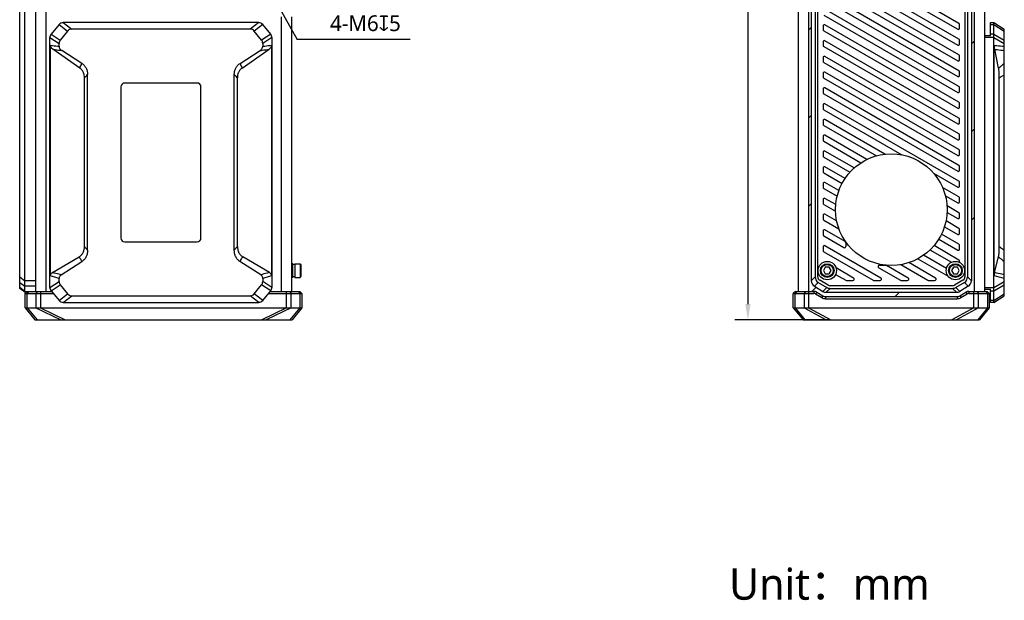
# Model space of a CAD drawing. Header units: millimetres. Extents: x 96 to 523, y 96 to 358.
# Tile 6 of 13: x 335 to 522, y 96 to 206. Entities that reach past the tile are written whole.
import ezdxf

# ---------------------------------------------------------------- set-up
doc = ezdxf.new("R2010")
doc.units = ezdxf.units.MM
doc.header["$LTSCALE"] = 32.67
doc.header["$PDMODE"] = 3
doc.header["$PDSIZE"] = 8
doc.layers.get('0').update_dxf_attribs({"linetype": 'CONTINUOUS'})
doc.layers.get('Defpoints').update_dxf_attribs({"linetype": 'CONTINUOUS'})
for name, color, linetype in [('00_COMPONENTS', 7, 'CONTINUOUS'), ('50_ALL_DETAILS', 7, 'CONTINUOUS'), ('51__DRAFT_DIMS', 7, 'CONTINUOUS')]:
    doc.layers.add(name, color=color, linetype=linetype)
doc.styles.get("Standard").update_dxf_attribs({"font": 'Roboto-Regular.ttf'})
doc.dimstyles.new('DIMSTYLE_3', dxfattribs={"dimtxt": 3, "dimasz": 3, "dimexe": 2.5, "dimexo": 0.5, "dimgap": 0.75, "dimtad": 1, "dimdec": 1, "dimlfac": 2, "dimdsep": 46, "dimtxsty": 'STANDARD', "dimblk": '_FILLED', "dimblk1": '_FILLED', "dimblk2": '_FILLED', "dimcen": 0.09, "dimclrt": 3, "dimazin": 2, "dimtp": 0.5, "dimtm": 0.5, "dimtfac": 1, "dimtdec": 1, "dimtofl": 0, "dimtmove": 0, "dimatfit": 3, "dimldrblk": '_FILLED', "dimfxl": 1, "dimtolj": 1, "dimarcsym": 0})
doc.dimstyles.new('DIMSTYLE_5', dxfattribs={"dimtxt": 3, "dimasz": 3, "dimexe": 2.5, "dimexo": 0.5, "dimtad": 1, "dimlfac": 2, "dimdsep": 46, "dimtxsty": 'STANDARD', "dimblk": '_FILLED', "dimblk1": '_FILLED', "dimblk2": '_FILLED', "dimcen": 0.09, "dimclrt": 3, "dimazin": 2, "dimtp": 0.1, "dimtm": 0.1, "dimtfac": 1, "dimtofl": 0, "dimtmove": 0, "dimatfit": 1, "dimldrblk": '_FILLED', "dimfxl": 1, "dimtolj": 1, "dimarcsym": 0})

# ---------------------------------------------------------------- blocks, each defined once
blk = doc.blocks.new('_FILLED')
at = {"color": 0, "linetype": 'ByBlock'}
blk.add_solid([(0, 0), (-1, 0.167), (-1, -0.167)], dxfattribs=at)
blk = doc.blocks.new('*D3')
at = {"layer": '51__DRAFT_DIMS', "color": 0, "lineweight": -2}
for p, q in [((483.91, 341.9), (471.1, 341.9)), ((473.6, 338.9), (473.6, 152.07)), ((488.9, 149.07), (471.1, 149.07))]:
    blk.add_line(p, q, dxfattribs=at)
at = {"layer": 'Defpoints', "color": 0}
for p in [(484.41, 341.9), (473.6, 149.07), (489.4, 149.07)]:
    blk.add_point(p, dxfattribs=at)
at = {"layer": '51__DRAFT_DIMS', "color": 0, "linetype": 'ByBlock', "lineweight": -2, "xscale": 3, "yscale": 3, "zscale": 3}
for p, rotation in [((473.6, 341.9), 89.99999999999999), ((473.6, 149.07), 270)]:
    blk.add_blockref('_FILLED', p, dxfattribs=dict(at, rotation=rotation))
at = {"layer": '51__DRAFT_DIMS', "color": 3, "insert": (468.85, 245.45), "char_height": 3, "attachment_point": 2, "rotation": 90, "line_spacing_factor": 0.9}
blk.add_mtext('\\A1;385.7', dxfattribs=at)
blk = doc.blocks.new('*D11')
at = {"layer": '51__DRAFT_DIMS', "color": 0, "lineweight": -2}
for p in [(383.99, 209.17), (409.34, 202.39)]:
    blk.add_line(p, (387.8, 202.39), dxfattribs=at)
at = {"layer": 'Defpoints', "color": 0}
for p in [(382.53, 211.79), (383.99, 209.17)]:
    blk.add_point(p, dxfattribs=at)
at = {"layer": '51__DRAFT_DIMS', "color": 0, "linetype": 'ByBlock', "lineweight": -2, "xscale": 3, "yscale": 3, "zscale": 3, "rotation": 119.3037506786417}
blk.add_blockref('_FILLED', (382.53, 211.79), dxfattribs=at)
at = {"layer": '51__DRAFT_DIMS', "color": 3, "insert": (394.06, 207.01), "char_height": 3, "attachment_point": 1, "line_spacing_factor": 0.9}
blk.add_mtext('\\A1;{4-M6{\\fgdt;x}5}', dxfattribs=at)

msp = doc.modelspace()

# ---------------------------------------------------------------- linework, layer by layer
at = {"layer": '00_COMPONENTS'}
for p, q in [((335.0105, 155.0572), (335.0105, 335.9072)), ((336.0105, 154.3072), (336.0105, 336.6572)), ((338.0105, 336.4972), (338.0105, 154.4672)), ((340.0105, 336.4972), (340.0105, 154.4672)), ((483.1385, 336.4972), (483.1385, 154.4672)), ((485.1385, 336.4972), (485.1385, 154.4672)), ((516.6385, 336.4972), (516.6385, 154.4672)), ((518.6385, 336.4972), (518.6385, 154.4672)), ((485.6385, 334.4494), (485.6385, 156.5149)), ((486.3885, 333.7041), (486.3885, 157.2603)), ((515.3885, 333.7041), (515.3885, 157.2603)), ((516.1385, 334.4494), (516.1385, 156.5149)), ((514.8885, 232.5705), (514.8885, 157.2603)), ((486.8885, 157.2603), (486.8885, 223.9216)), ((513.7635, 205.4808), (488.2635, 220.2033)), ((488.0135, 219.0774), (513.5135, 204.355)), ((513.7635, 202.4786), (489.8689, 216.2742)), ((490.4139, 214.6894), (513.5135, 201.3528)), ((488.0135, 213.073), (513.5135, 198.3506)), ((513.7635, 199.4764), (489.5475, 213.4575)), ((488.0135, 210.0708), (513.5135, 195.3483)), ((513.7635, 196.4742), (488.2635, 211.1966)), ((513.7635, 193.4719), (488.2635, 208.1944)), ((384.7605, 206.7322), (384.7605, 154.4672)), ((386.7605, 206.7322), (386.7605, 154.4672)), ((488.0135, 207.0685), (513.5135, 192.3461)), ((342.5129, 205.2663), (340.9897, 203.4087)), ((342.5129, 205.2663), (344.139, 204.0163)), ((380.4898, 205.6322), (343.2862, 205.6322)), ((343.2862, 205.6322), (344.9123, 204.3822)), ((378.8637, 204.3822), (344.9123, 204.3822)), ((380.4898, 205.6322), (378.8637, 204.3822)), ((381.263, 205.2663), (379.6369, 204.0163)), ((382.7862, 203.4087), (381.263, 205.2663)), ((485.1385, 204.2253), (485.6385, 204.7253)), ((487.8885, 204.9756), (487.8885, 204.2828)), ((513.7635, 190.4697), (488.2635, 205.1922)), ((513.8885, 204.5715), (513.8885, 205.2643)), ((519.7885, 205.6322), (520.3885, 205.6322)), ((519.7885, 203.1322), (519.7885, 205.6322)), ((519.7885, 205.2663), (520.3885, 205.2663)), ((520.3885, 205.6322), (522.3885, 204.3822)), ((520.3885, 152.3822), (520.3885, 205.6322)), ((520.3885, 205.2663), (522.3885, 204.0163)), ((522.3885, 153.6322), (522.3885, 204.3822)), ((340.763, 202.7746), (342.513, 201.6757)), ((340.763, 155.2398), (340.763, 202.7746)), ((340.9897, 203.4087), (342.7397, 202.3098)), ((344.139, 204.0163), (342.7397, 202.3098)), ((381.0362, 202.3098), (379.6369, 204.0163)), ((382.7862, 203.4087), (381.0362, 202.3098)), ((383.013, 202.7746), (381.263, 201.6757)), ((383.013, 202.7746), (383.013, 155.2398)), ((488.0135, 204.0663), (513.5135, 189.3439)), ((519.7885, 203.1322), (518.6385, 203.1322)), ((520.3885, 202.7746), (518.6385, 202.7746)), ((520.3885, 203.4087), (519.7885, 203.4087)), ((520.3885, 203.4087), (522.3885, 202.3098)), ((520.3885, 202.7746), (522.3885, 201.6757)), ((340.8505, 157.4224), (340.8505, 201.326)), ((346.4425, 196.9842), (341.3158, 200.5739)), ((342.513, 201.1213), (342.513, 201.6757)), ((377.3335, 196.9842), (382.4601, 200.5739)), ((381.263, 201.6757), (381.263, 201.1213)), ((382.9255, 201.326), (382.9255, 157.4224)), ((487.8885, 201.9734), (487.8885, 201.2806)), ((488.0135, 201.0641), (513.5135, 186.3417)), ((513.7635, 187.4675), (488.2635, 202.1899)), ((513.8885, 201.5693), (513.8885, 202.2621)), ((516.1385, 201.6236), (516.6385, 202.1236)), ((520.4885, 157.4224), (520.4885, 201.326)), ((521.3074, 196.9842), (520.5567, 200.5739)), ((346.826, 197.8739), (343.0232, 200.3059)), ((376.95, 197.8739), (380.7527, 200.3059)), ((487.8885, 198.9712), (487.8885, 198.2784)), ((513.7635, 184.4653), (488.2635, 199.1877)), ((513.8885, 198.5671), (513.8885, 199.2599)), ((488.0135, 198.0619), (513.5135, 183.3394)), ((347.338, 163.031), (347.338, 195.1084)), ((347.9271, 162.333), (347.9271, 195.7289)), ((375.8488, 162.333), (375.8488, 195.7289)), ((376.438, 163.031), (376.438, 195.1084)), ((487.8885, 195.969), (487.8885, 195.2762)), ((488.0135, 195.0597), (513.5135, 180.3372)), ((513.7635, 181.4631), (488.2635, 196.1855)), ((513.8885, 195.5648), (513.8885, 196.2577)), ((521.4385, 163.031), (521.4385, 195.1084)), ((354.263, 193.3822), (354.263, 164.6322)), ((368.763, 194.1322), (355.013, 194.1322)), ((369.513, 164.6322), (369.513, 193.3822)), ((513.7635, 178.4608), (488.2635, 193.1833)), ((513.8885, 192.5626), (513.8885, 193.2554)), ((487.8885, 192.9668), (487.8885, 192.2739)), ((488.0135, 192.0574), (513.5135, 177.335)), ((487.8885, 189.9645), (487.8885, 189.2717)), ((513.7635, 175.4586), (488.2635, 190.181)), ((513.8885, 189.5604), (513.8885, 190.2532)), ((485.1385, 187.4245), (485.6385, 187.9245)), ((488.0135, 189.0552), (502.8882, 180.4673)), ((487.8885, 186.9623), (487.8885, 186.2695)), ((488.0135, 186.053), (498.0353, 180.2669)), ((499.679, 180.5881), (488.2635, 187.1788)), ((513.8885, 186.5582), (513.8885, 187.251)), ((487.8885, 183.9601), (487.8885, 183.2673)), ((496.226, 179.5795), (488.2635, 184.1766)), ((513.8885, 183.5559), (513.8885, 184.2488)), ((516.1385, 184.8227), (516.6385, 185.3227)), ((488.0135, 183.0508), (495.1143, 178.9512)), ((487.8885, 180.9579), (487.8885, 180.2651)), ((488.0135, 180.0485), (493.0117, 177.1628)), ((493.8211, 177.9657), (488.2635, 181.1744)), ((513.8885, 180.5537), (513.8885, 181.2465)), ((492.0776, 175.9701), (488.2635, 178.1722)), ((513.8885, 177.5515), (513.8885, 178.2443)), ((487.8885, 177.9557), (487.8885, 177.2628)), ((488.0135, 177.0463), (491.5109, 175.0271)), ((508.9258, 176.9815), (513.5135, 174.3328)), ((487.8885, 174.9534), (487.8885, 174.2606)), ((490.898, 173.6489), (488.2635, 175.1699)), ((513.7635, 172.4564), (510.635, 174.2626)), ((513.8885, 174.5493), (513.8885, 175.2421)), ((488.0135, 174.0441), (490.5705, 172.5678)), ((511.1787, 172.6786), (513.5135, 171.3306)), ((485.1385, 170.6236), (485.6385, 171.1236)), ((487.8885, 171.9512), (487.8885, 171.2584)), ((488.0135, 171.0419), (490.2675, 169.7405)), ((490.3066, 170.9881), (488.2635, 172.1677)), ((513.7635, 169.4542), (511.488, 170.7679)), ((513.8885, 171.5471), (513.8885, 172.2399)), ((487.8885, 168.949), (487.8885, 168.2562)), ((490.4829, 167.8841), (488.2635, 169.1655)), ((511.4997, 169.491), (513.5135, 168.3283)), ((513.8885, 168.5448), (513.8885, 169.2377)), ((488.0135, 168.0397), (490.9171, 166.3633)), ((511.0023, 166.776), (513.5135, 165.3261)), ((513.7635, 166.4519), (511.2929, 167.8783)), ((516.1385, 168.0219), (516.6385, 168.5219)), ((487.8885, 165.9468), (487.8885, 165.2539)), ((488.0135, 165.0374), (491.8562, 162.8189)), ((492.1062, 163.9447), (488.2635, 166.1633)), ((513.7635, 163.4497), (510.4364, 165.3707)), ((513.8885, 165.5426), (513.8885, 166.2354)), ((355.013, 163.8822), (368.763, 163.8822)), ((498.8938, 157.0237), (488.2635, 163.1611)), ((492.2312, 163.7282), (492.2312, 163.0354)), ((513.7635, 160.4475), (509.016, 163.1885)), ((509.9031, 164.4084), (513.5135, 162.3239)), ((513.8885, 162.5404), (513.8885, 163.2332)), ((487.8885, 162.9445), (487.8885, 162.2517)), ((488.0135, 162.0352), (497.4438, 156.5907)), ((511.3821, 158.8202), (507.0074, 161.346)), ((508.2435, 162.3643), (512.326, 160.0073)), ((341.2478, 158.0512), (346.3251, 161.0575)), ((342.9047, 157.6327), (346.8469, 160.1538)), ((380.8713, 157.6327), (376.9291, 160.1538)), ((382.5282, 158.0512), (377.4508, 161.0575)), ((387.0105, 159.7322), (386.7605, 159.7322)), ((387.0105, 157.1322), (387.0105, 159.7322)), ((387.3855, 159.5822), (387.0105, 159.5822)), ((387.3855, 159.7322), (388.3605, 159.7322)), ((387.3855, 159.7322), (387.3855, 157.1322)), ((388.3605, 159.7322), (388.3605, 157.1322)), ((388.5105, 159.5822), (388.5105, 157.2822)), ((498.6158, 159.4549), (499.8158, 159.4549)), ((504.0938, 157.0237), (499.9408, 159.4214)), ((502.6969, 159.5622), (507.8438, 156.5907)), ((509.2938, 157.0237), (504.2311, 159.9466)), ((505.9465, 160.6883), (511.7008, 157.366)), ((513.8885, 159.9886), (513.8885, 160.231)), ((520.5467, 158.0512), (521.2902, 161.0575)), ((488.3277, 159.0572), (487.9668, 158.4322)), ((487.9668, 158.4322), (488.3277, 157.8072)), ((489.0494, 159.0572), (488.3277, 159.0572)), ((488.3277, 157.8072), (489.0494, 157.8072)), ((489.4102, 158.4322), (489.0494, 159.0572)), ((489.0494, 157.8072), (489.4102, 158.4322)), ((490.2872, 157.7203), (492.2438, 156.5907)), ((493.6938, 157.0237), (490.3608, 158.948)), ((498.4908, 158.9884), (502.6438, 156.5907)), ((512.7277, 159.0572), (512.3668, 158.4322)), ((512.3668, 158.4322), (512.7277, 157.8072)), ((513.4494, 159.0572), (512.7277, 159.0572)), ((512.7277, 157.8072), (513.4494, 157.8072)), ((513.8102, 158.4322), (513.4494, 159.0572)), ((513.4494, 157.8072), (513.8102, 158.4322)), ((335.0105, 157.2603), (336.0105, 156.5149)), ((335.0105, 156.1884), (336.0105, 155.443)), ((338.0105, 156.5149), (336.0105, 156.5149)), ((340.763, 155.2398), (342.513, 156.3386)), ((340.9897, 154.6057), (342.7397, 155.7046)), ((342.513, 156.3386), (342.513, 156.9593)), ((342.7397, 155.7046), (344.139, 153.9981)), ((379.6369, 153.9981), (381.0362, 155.7046)), ((382.7862, 154.6057), (381.0362, 155.7046)), ((381.263, 156.9593), (381.263, 156.3386)), ((383.013, 155.2398), (381.263, 156.3386)), ((387.0105, 157.1322), (386.7605, 157.1322)), ((387.3855, 157.2822), (387.328, 157.2822)), ((387.3855, 157.1322), (388.3605, 157.1322)), ((486.3885, 157.2603), (485.6385, 156.5149)), ((486.9954, 156.1884), (486.2454, 155.443)), ((486.9954, 156.1884), (488.5839, 155.2353)), ((488.8411, 155.6641), (487.2527, 156.6171)), ((512.5501, 155.5572), (489.227, 155.5572)), ((492.3688, 156.5572), (493.5688, 156.5572)), ((497.5688, 156.5572), (498.7688, 156.5572)), ((502.7688, 156.5572), (503.9688, 156.5572)), ((507.9688, 156.5572), (509.1688, 156.5572)), ((514.5244, 156.6171), (512.9359, 155.6641)), ((514.7817, 156.1884), (513.1932, 155.2353)), ((514.7817, 156.1884), (515.5317, 155.443)), ((515.3885, 157.2603), (516.1385, 156.5149)), ((520.3885, 155.2398), (522.3885, 156.3386)), ((520.3885, 154.6057), (522.3885, 155.7046)), ((336.0105, 154.4853), (335.0105, 155.2353)), ((336.0105, 154.3072), (335.0105, 155.0572)), ((338.0105, 155.443), (336.0105, 155.443)), ((336.0105, 154.4853), (338.0105, 154.4853)), ((336.0105, 154.3072), (336.3005, 154.3072)), ((336.4605, 154.4672), (336.0605, 154.0672)), ((336.0605, 154.0672), (341.4313, 154.0672)), ((336.0605, 151.3172), (336.0605, 154.0672)), ((336.7094, 154.4672), (336.4266, 154.0672)), ((336.4266, 151.3172), (336.4266, 154.0672)), ((336.4605, 154.4672), (341.1033, 154.4672)), ((338.3772, 154.4672), (338.0944, 154.0672)), ((338.0944, 154.0672), (338.0944, 151.3172)), ((338.9782, 154.4672), (338.9782, 151.3172)), ((340.9897, 154.6057), (342.5129, 152.7481)), ((342.5129, 152.7481), (344.139, 153.9981)), ((381.263, 152.7481), (379.6369, 153.9981)), ((381.263, 152.7481), (382.7862, 154.6057)), ((382.3447, 154.0672), (388.7105, 154.0672)), ((382.6727, 154.4672), (388.3105, 154.4672)), ((385.7927, 151.3172), (385.7927, 154.4672)), ((386.3938, 154.4672), (386.6766, 154.0672)), ((386.6766, 151.3172), (386.6766, 154.0672)), ((388.0615, 154.4672), (388.3444, 154.0672)), ((388.3105, 154.4672), (388.7105, 154.0672)), ((388.3444, 154.0672), (388.3444, 151.3172)), ((388.7105, 154.0672), (388.7105, 151.3172)), ((482.6385, 154.4672), (482.2385, 154.0672)), ((482.2385, 154.0672), (486.1685, 154.0672)), ((482.2385, 151.3172), (482.2385, 154.0672)), ((482.8875, 154.4672), (482.6047, 154.0672)), ((482.6047, 151.3172), (482.6047, 154.0672)), ((482.6385, 154.4672), (486.1685, 154.4672)), ((484.5553, 154.4672), (484.2724, 154.0672)), ((484.2724, 154.0672), (484.2724, 151.3172)), ((485.1563, 154.4672), (485.1563, 151.3172)), ((485.783, 154.4672), (486.5663, 155.2505)), ((486.1685, 154.4672), (486.1685, 154.0672)), ((486.2454, 155.443), (487.8416, 154.4853)), ((486.683, 154.3247), (486.4772, 153.9817)), ((486.4772, 153.9817), (487.642, 153.2828)), ((486.683, 154.3247), (487.8478, 153.6258)), ((487.8416, 154.4853), (488.5839, 155.2353)), ((488.4848, 154.3072), (489.227, 155.0572)), ((488.4848, 154.3072), (513.2923, 154.3072)), ((489.227, 155.0572), (512.5501, 155.0572)), ((501.5999, 153.4832), (502.4238, 154.3072)), ((513.2923, 154.3072), (512.5501, 155.0572)), ((513.9354, 154.4853), (513.1932, 155.2353)), ((513.9288, 153.6258), (515.0936, 154.3247)), ((515.5317, 155.443), (513.9354, 154.4853)), ((514.1346, 153.2828), (515.2994, 153.9817)), ((515.0936, 154.3247), (515.2994, 153.9817)), ((515.6081, 154.4672), (519.1385, 154.4672)), ((515.6081, 154.4672), (515.6081, 154.0672)), ((515.6081, 154.0672), (519.5385, 154.0672)), ((516.6208, 151.3172), (516.6208, 154.4672)), ((517.2218, 154.4672), (517.5047, 154.0672)), ((517.5047, 151.3172), (517.5047, 154.0672)), ((518.6385, 155.2398), (520.3885, 155.2398)), ((518.6385, 154.8822), (519.7885, 154.8822)), ((518.8896, 154.4672), (519.1724, 154.0672)), ((519.1385, 154.4672), (519.5385, 154.0672)), ((519.1724, 154.0672), (519.1724, 151.3172)), ((519.5385, 154.0672), (519.5385, 151.3172)), ((519.7885, 152.3822), (519.7885, 154.8822)), ((519.7885, 154.6057), (520.3885, 154.6057)), ((520.3885, 152.7481), (522.3885, 153.9981)), ((343.2862, 152.3822), (344.9123, 153.6322)), ((343.2862, 152.3822), (380.4898, 152.3822)), ((344.9123, 153.6322), (378.8637, 153.6322)), ((380.4898, 152.3822), (378.8637, 153.6322)), ((487.8478, 153.6258), (487.642, 153.2828)), ((488.3623, 153.4832), (513.4143, 153.4832)), ((488.3623, 153.4832), (488.3623, 153.0832)), ((488.3623, 153.0832), (513.4143, 153.0832)), ((513.4143, 153.4832), (513.4143, 153.0832)), ((513.9288, 153.6258), (514.1346, 153.2828)), ((520.3885, 152.7481), (519.7885, 152.7481)), ((520.3885, 152.3822), (519.7885, 152.3822)), ((520.3885, 152.3822), (522.3885, 153.6322)), ((336.0605, 151.3172), (388.7105, 151.3172)), ((336.0605, 151.3172), (337.9105, 149.0672)), ((336.4266, 151.3172), (338.324, 149.0672)), ((338.0944, 151.3172), (342.8289, 149.0672)), ((338.9782, 151.3172), (343.6653, 149.0672)), ((385.7927, 151.3172), (381.1056, 149.0672)), ((386.6766, 151.3172), (381.9421, 149.0672)), ((388.3444, 151.3172), (386.4469, 149.0672)), ((388.7105, 151.3172), (386.8605, 149.0672)), ((482.2385, 151.3172), (519.5385, 151.3172)), ((482.2385, 151.3172), (484.0885, 149.0672)), ((482.6047, 151.3172), (484.4096, 149.0672)), ((484.2724, 151.3172), (488.4661, 149.0672)), ((485.1563, 151.3172), (489.395, 149.0672)), ((516.6208, 151.3172), (512.382, 149.0672)), ((517.5047, 151.3172), (513.3109, 149.0672)), ((519.1724, 151.3172), (517.3674, 149.0672)), ((519.5385, 151.3172), (517.6885, 149.0672)), ((337.9105, 149.0672), (386.8605, 149.0672)), ((484.0885, 149.0672), (517.6885, 149.0672))]:
    msp.add_line(p, q, dxfattribs=at)
for centre, radius in [((500.8885, 170.0322), 10.625), ((488.6885, 158.4322), 1.75), ((488.6885, 158.4322), 1.3), ((488.6885, 158.4322), 1.15), ((513.0885, 158.4322), 1.75), ((513.0885, 158.4322), 1.3), ((513.0885, 158.4322), 1.15)]:
    msp.add_circle(centre, radius, dxfattribs=at)
for centre, radius, start, end in [((343.2862, 204.6322), 1, 90, 140.648247), ((344.9123, 203.3822), 1, 90, 140.648247), ((378.8637, 203.3822), 1, 39.351753, 90), ((380.4898, 204.6322), 1, 39.351753, 90), ((488.1385, 204.9756), 0.25, 60, 180), ((488.1385, 204.2828), 0.25, 180, 240), ((513.6385, 204.5715), 0.25, 240, 360), ((513.6385, 205.2643), 0.25, 0, 60), ((341.763, 202.7746), 1, 140.648247, 180), ((382.013, 202.7746), 1, 0, 39.351753), ((513.6385, 202.2621), 0.25, 0, 60), ((343.513, 201.6757), 1, 140.648247, 180), ((380.263, 201.6757), 1, 0, 39.351753), ((488.1385, 201.9734), 0.25, 60, 180), ((488.1385, 201.2806), 0.25, 180, 240), ((513.6385, 201.5693), 0.25, 240, 360), ((488.1385, 198.9712), 0.25, 60, 180), ((513.6385, 199.2599), 0.25, 0, 60), ((488.1385, 198.2784), 0.25, 180, 240), ((513.6385, 198.5671), 0.25, 240, 360), ((488.1385, 195.969), 0.25, 60, 180), ((488.1385, 195.2762), 0.25, 180, 240), ((513.6385, 195.5648), 0.25, 240, 360), ((513.6385, 196.2577), 0.25, 0, 60), ((355.013, 193.3822), 0.75, 90, 180), ((368.763, 193.3822), 0.75, 0, 90), ((488.1385, 192.9668), 0.25, 60, 180), ((513.6385, 193.2554), 0.25, 0, 60), ((488.1385, 192.2739), 0.25, 180, 240), ((513.6385, 192.5626), 0.25, 240, 360), ((488.1385, 189.9645), 0.25, 60, 180), ((488.1385, 189.2717), 0.25, 180, 240), ((513.6385, 189.5604), 0.25, 240, 360), ((513.6385, 190.2532), 0.25, 0, 60), ((513.6385, 187.251), 0.25, 0, 60), ((488.1385, 186.9623), 0.25, 60, 180), ((488.1385, 186.2695), 0.25, 180, 240), ((513.6385, 186.5582), 0.25, 240, 360), ((488.1385, 183.9601), 0.25, 60, 180), ((513.6385, 184.2488), 0.25, 0, 60), ((488.1385, 183.2673), 0.25, 180, 240), ((513.6385, 183.5559), 0.25, 240, 360), ((488.1385, 180.9579), 0.25, 60, 180), ((488.1385, 180.2651), 0.25, 180, 240), ((513.6385, 180.5537), 0.25, 240, 360), ((513.6385, 181.2465), 0.25, 0, 60), ((488.1385, 177.9557), 0.25, 60, 180), ((513.6385, 178.2443), 0.25, 0, 60), ((488.1385, 177.2628), 0.25, 180, 240), ((513.6385, 177.5515), 0.25, 240, 360), ((488.1385, 174.9534), 0.25, 60, 180), ((513.6385, 174.5493), 0.25, 240, 360), ((513.6385, 175.2421), 0.25, 0, 60), ((488.1385, 174.2606), 0.25, 180, 240), ((513.6385, 172.2399), 0.25, 0, 60), ((488.1385, 171.9512), 0.25, 60, 180), ((488.1385, 171.2584), 0.25, 180, 240), ((513.6385, 171.5471), 0.25, 240, 360), ((488.1385, 168.949), 0.25, 60, 180), ((513.6385, 169.2377), 0.25, 0, 60), ((488.1385, 168.2562), 0.25, 180, 240), ((513.6385, 168.5448), 0.25, 240, 360), ((488.1385, 165.9468), 0.25, 60, 180), ((488.1385, 165.2539), 0.25, 180, 240), ((513.6385, 165.5426), 0.25, 240, 360), ((513.6385, 166.2354), 0.25, 0, 60), ((355.013, 164.6322), 0.75, 180, 270), ((368.763, 164.6322), 0.75, 270, 360), ((488.1385, 162.9445), 0.25, 60, 180), ((491.9812, 163.0354), 0.25, 240, 360), ((491.9812, 163.7282), 0.25, 0, 60), ((513.6385, 163.2332), 0.25, 0, 60), ((488.1385, 162.2517), 0.25, 180, 240), ((513.6385, 162.5404), 0.25, 240, 360), ((388.3605, 159.5822), 0.15, 0, 90), ((498.6158, 159.2049), 0.25, 90, 240), ((499.8158, 159.2049), 0.25, 60, 90), ((513.6385, 160.231), 0.25, 0, 60), ((216.7348, -291.4328), 465.6991, 74.330694, 74.54302), ((514.0538, -316.6116), 491.8362, 105.462621, 105.663663), ((381.0592, -418.8477), 592.8978, 76.2096169, 76.3986005), ((343.513, 156.3386), 1, 180, 219.351753), ((380.263, 156.3386), 1, 320.648247, 360), ((388.3605, 157.2822), 0.15, 270, 360), ((486.8885, 156.5149), 1.25, 180, 239.036243), ((487.6387, 157.2604), 1.2502, 180.00546, 239.030783), ((487.6385, 157.2603), 1.25, 180, 239.036243), ((487.6385, 157.2603), 0.75, 180, 239.036243), ((489.227, 156.3072), 0.75, 239.036243, 270), ((492.3688, 156.8072), 0.25, 240, 270), ((493.5688, 156.8072), 0.25, 270, 60), ((497.5688, 156.8072), 0.25, 240, 270), ((498.7688, 156.8072), 0.25, 270, 60), ((502.7688, 156.8072), 0.25, 240, 270), ((503.9688, 156.8072), 0.25, 270, 60), ((507.9688, 156.8072), 0.25, 240, 270), ((509.1688, 156.8072), 0.25, 270, 60), ((512.5501, 156.3072), 0.75, 270, 300.963757), ((514.1385, 157.2603), 0.75, 300.963757, 360), ((514.1383, 157.2604), 1.2502, 300.969218, 359.994538), ((514.8885, 156.5149), 1.25, 300.963757, 360), ((341.763, 155.2398), 1, 180, 219.351753), ((344.9123, 154.6322), 1, 219.351753, 270), ((378.8637, 154.6322), 1, 270, 320.648247), ((382.013, 155.2398), 1, 320.648247, 360), ((486.1685, 153.4672), 1, 59.036274, 90), ((486.1685, 153.4672), 0.6, 59.036274, 90), ((488.4848, 155.5572), 1.25, 239.036243, 270), ((489.227, 156.3072), 1.25, 239.036243, 270), ((512.5501, 156.3072), 1.25, 270.000227, 300.96353), ((513.2923, 155.5572), 1.25, 270, 300.963757), ((515.6081, 153.4672), 1, 90, 120.963726), ((515.6081, 153.4672), 0.6, 90, 120.963726), ((343.2862, 153.3822), 1, 219.351753, 270), ((380.4898, 153.3822), 1, 270, 320.648247), ((488.3623, 154.4832), 1.4, 239.036274, 270), ((488.3623, 154.4832), 1, 239.036274, 270), ((513.4143, 154.4832), 1, 270, 300.963726), ((513.4143, 154.4832), 1.4, 270, 300.963726)]:
    msp.add_arc(centre, radius, start, end, dxfattribs=at)
for centre, start_param, end_param in [((387.328, 158.4322), -1.76419113, -1.57079633), ((387.0654, 158.4322), -1.60407264, -1.49123985)]:
    msp.add_ellipse(centre, major_axis=(1.6522, 0), ratio=0.69605397, start_param=start_param, end_param=end_param, dxfattribs=at)
for points, knots in [([(341.3158, 200.5739), (341.2533, 200.6177), (341.1344, 200.7146), (340.9844, 200.8896), (340.8956, 201.0618), (340.8572, 201.2107), (340.8505, 201.2876), (340.8505, 201.326)], [0, 0, 0, 0, 0.24939783, 0.49911427, 0.7491017, 0.87452564, 1, 1, 1, 1]), ([(340.8505, 201.326), (340.989, 201.3081), (341.5428, 201.2375), (342.0971, 201.1698), (342.513, 201.1213)], [0, 0, 0, 0, 0.25007698, 1, 1, 1, 1]), ([(341.3158, 200.5739), (341.4574, 200.5512), (342.0263, 200.4603), (342.5955, 200.3711), (343.0232, 200.3059)], [0, 0, 0, 0, 0.24891593, 1, 1, 1, 1]), ([(342.513, 201.1213), (342.513, 201.0796), (342.52, 200.9959), (342.5601, 200.8333), (342.6549, 200.6443), (342.8197, 200.4533), (342.9529, 200.3508), (343.0232, 200.3059)], [0, 0, 0, 0, 0.12510689, 0.25022779, 0.49994175, 0.74989493, 1, 1, 1, 1]), ([(380.7527, 200.3059), (380.8231, 200.3508), (380.9563, 200.4533), (381.121, 200.6443), (381.2158, 200.8333), (381.256, 200.9959), (381.263, 201.0796), (381.263, 201.1213)], [0, 0, 0, 0, 0.25010507, 0.50005824, 0.74977221, 0.87489311, 1, 1, 1, 1]), ([(380.7527, 200.3059), (380.8958, 200.3277), (381.4652, 200.4153), (382.0342, 200.5056), (382.4601, 200.5739)], [0, 0, 0, 0, 0.25117282, 1, 1, 1, 1]), ([(381.263, 201.1213), (381.4016, 201.1375), (381.9561, 201.2031), (382.5101, 201.2725), (382.9255, 201.326)], [0, 0, 0, 0, 0.24991934, 1, 1, 1, 1]), ([(382.9255, 201.326), (382.9255, 201.2876), (382.9187, 201.2107), (382.8803, 201.0618), (382.7915, 200.8896), (382.6416, 200.7146), (382.5226, 200.6177), (382.4601, 200.5739)], [0, 0, 0, 0, 0.12547441, 0.2508984, 0.5008859, 0.7506024, 1, 1, 1, 1]), ([(520.4885, 201.326), (520.6468, 201.3081), (521.2799, 201.2375), (521.9133, 201.1698), (522.3885, 201.1213)], [0, 0, 0, 0, 0.2500454, 1, 1, 1, 1]), ([(520.5567, 200.5739), (520.5466, 200.6222), (520.528, 200.7288), (520.5068, 200.9042), (520.4921, 201.1066), (520.4885, 201.2505), (520.4885, 201.326)], [0, 0, 0, 0, 0.19542364, 0.42903626, 0.70080358, 1, 1, 1, 1]), ([(520.5567, 200.5739), (520.7099, 200.5513), (521.3204, 200.4611), (521.931, 200.3717), (522.3885, 200.3059)], [0, 0, 0, 0, 0.25101135, 1, 1, 1, 1]), ([(346.4425, 196.9842), (346.4783, 197.0588), (346.6155, 197.3511), (346.7412, 197.649), (346.826, 197.8739)], [0, 0, 0, 0, 0.25598938, 1, 1, 1, 1]), ([(347.338, 195.1084), (347.338, 195.2889), (347.3143, 195.5609), (347.2257, 195.9115), (347.1289, 196.165), (347.001, 196.4041), (346.8428, 196.6239), (346.6566, 196.82), (346.516, 196.9327), (346.4425, 196.9842)], [0, 0, 0, 0, 0.25042037, 0.37569516, 0.50086853, 0.62590549, 0.75077878, 0.87547557, 1, 1, 1, 1]), ([(346.826, 197.8739), (346.9143, 197.8174), (347.0838, 197.6925), (347.31, 197.4725), (347.504, 197.2235), (347.6624, 196.9506), (347.7838, 196.6593), (347.8963, 196.2545), (347.9271, 195.9384), (347.9271, 195.7289)], [0, 0, 0, 0, 0.1250332, 0.25006328, 0.37509365, 0.50012824, 0.62517025, 0.75022166, 1, 1, 1, 1]), ([(375.8488, 195.7289), (375.8488, 195.9384), (375.8797, 196.2545), (375.9921, 196.6593), (376.1135, 196.9506), (376.272, 197.2235), (376.466, 197.4725), (376.6922, 197.6925), (376.8616, 197.8174), (376.95, 197.8739)], [0, 0, 0, 0, 0.2497783, 0.37482972, 0.49987173, 0.62490632, 0.74993671, 0.87496679, 1, 1, 1, 1]), ([(377.3335, 196.9842), (377.26, 196.9327), (377.1194, 196.82), (376.9331, 196.6239), (376.7749, 196.4041), (376.6471, 196.165), (376.5503, 195.9115), (376.4617, 195.5609), (376.438, 195.2889), (376.438, 195.1084)], [0, 0, 0, 0, 0.12452442, 0.24922121, 0.3740945, 0.49913146, 0.62430484, 0.74957963, 1, 1, 1, 1]), ([(376.95, 197.8739), (376.9777, 197.8004), (377.0954, 197.4996), (377.2277, 197.2046), (377.3335, 196.9842)], [0, 0, 0, 0, 0.24318043, 1, 1, 1, 1]), ([(521.3074, 196.9842), (521.4841, 197.1349), (521.8409, 197.4357), (522.2038, 197.7294), (522.3885, 197.8739)], [0, 0, 0, 0, 0.49746796, 1, 1, 1, 1]), ([(521.4385, 195.1084), (521.4385, 195.2881), (521.4341, 195.6398), (521.4151, 196.0708), (521.39, 196.3949), (521.3674, 196.6126), (521.3407, 196.8072), (521.3191, 196.9283), (521.3074, 196.9842)], [0, 0, 0, 0, 0.28632338, 0.56023041, 0.68715802, 0.80413863, 0.9089645, 1, 1, 1, 1]), ([(347.338, 195.1084), (347.4342, 195.2153), (347.6273, 195.4253), (347.8264, 195.6297), (347.9271, 195.7289)], [0, 0, 0, 0, 0.50432805, 1, 1, 1, 1]), ([(375.8488, 195.7289), (375.9496, 195.6297), (376.1487, 195.4253), (376.3417, 195.2153), (376.438, 195.1084)], [0, 0, 0, 0, 0.49567129, 1, 1, 1, 1]), ([(521.4385, 195.1084), (521.5946, 195.2159), (521.9082, 195.4274), (522.2274, 195.6305), (522.3885, 195.7289)], [0, 0, 0, 0, 0.50094936, 1, 1, 1, 1]), ([(346.3251, 161.0575), (346.4081, 161.1066), (346.5674, 161.2169), (346.7791, 161.416), (346.959, 161.645), (347.1038, 161.8979), (347.2128, 162.1685), (347.3118, 162.5445), (347.338, 162.837), (347.338, 163.031)], [0, 0, 0, 0, 0.12446844, 0.2491205, 0.37397016, 0.49900758, 0.62420204, 0.74951209, 1, 1, 1, 1]), ([(347.338, 163.031), (347.3867, 162.9721), (347.5814, 162.738), (347.7782, 162.5056), (347.9271, 162.333)], [0, 0, 0, 0, 0.25114366, 1, 1, 1, 1]), ([(375.8488, 162.333), (375.8983, 162.3903), (376.0965, 162.6215), (376.2921, 162.8548), (376.438, 163.031)], [0, 0, 0, 0, 0.24879632, 1, 1, 1, 1]), ([(376.438, 163.031), (376.438, 162.837), (376.4641, 162.5445), (376.5632, 162.1685), (376.6722, 161.8979), (376.8169, 161.645), (376.9968, 161.416), (377.2086, 161.2169), (377.3679, 161.1066), (377.4508, 161.0575)], [0, 0, 0, 0, 0.25048792, 0.37579795, 0.50099241, 0.62602984, 0.7508795, 0.87553156, 1, 1, 1, 1]), ([(521.2902, 161.0575), (521.3037, 161.112), (521.3285, 161.2327), (521.3585, 161.4301), (521.3841, 161.6564), (521.4125, 161.9999), (521.4337, 162.4609), (521.4385, 162.8379), (521.4385, 163.031)], [0, 0, 0, 0, 0.08501092, 0.18630233, 0.30204898, 0.42955749, 0.70779825, 1, 1, 1, 1]), ([(521.4385, 163.031), (521.5172, 162.972), (521.8322, 162.7371), (522.1493, 162.5049), (522.3885, 162.333)], [0, 0, 0, 0, 0.25026551, 1, 1, 1, 1]), ([(347.9271, 162.333), (347.9271, 162.1216), (347.8982, 161.803), (347.7916, 161.393), (347.6754, 161.0967), (347.5218, 160.818), (347.3313, 160.5629), (347.1063, 160.3377), (346.936, 160.2108), (346.8469, 160.1538)], [0, 0, 0, 0, 0.24982597, 0.37487903, 0.49992026, 0.62494978, 0.74996984, 0.87498478, 1, 1, 1, 1]), ([(376.9291, 160.1538), (376.84, 160.2108), (376.6697, 160.3377), (376.4446, 160.5629), (376.2541, 160.818), (376.1005, 161.0967), (375.9843, 161.393), (375.8777, 161.803), (375.8488, 162.1216), (375.8488, 162.333)], [0, 0, 0, 0, 0.12501522, 0.25003016, 0.37505022, 0.50007974, 0.62512097, 0.75017403, 1, 1, 1, 1]), ([(346.3251, 161.0575), (346.3697, 160.9819), (346.5455, 160.6818), (346.7186, 160.3801), (346.8469, 160.1538)], [0, 0, 0, 0, 0.25226177, 1, 1, 1, 1]), ([(376.9291, 160.1538), (376.9715, 160.2287), (377.1436, 160.531), (377.318, 160.832), (377.4508, 161.0575)], [0, 0, 0, 0, 0.24755433, 1, 1, 1, 1]), ([(521.2902, 161.0575), (521.3809, 160.9816), (521.7449, 160.6779), (522.1114, 160.3771), (522.3885, 160.1538)], [0, 0, 0, 0, 0.2493174, 1, 1, 1, 1]), ([(340.8505, 157.4224), (340.8505, 157.4873), (340.8697, 157.6181), (340.956, 157.7955), (341.0863, 157.9422), (341.1922, 158.0182), (341.2478, 158.0512)], [0, 0, 0, 0, 0.25057737, 0.50077518, 0.75056601, 1, 1, 1, 1]), ([(342.9047, 157.6327), (342.7664, 157.6675), (342.2141, 157.8069), (341.6618, 157.9465), (341.2478, 158.0512)], [0, 0, 0, 0, 0.25036298, 1, 1, 1, 1]), ([(342.9047, 157.6327), (342.8476, 157.5962), (342.7404, 157.5118), (342.6127, 157.3514), (342.531, 157.163), (342.513, 157.027), (342.513, 156.9593)], [0, 0, 0, 0, 0.25018074, 0.50020239, 0.75010027, 1, 1, 1, 1]), ([(382.5282, 158.0512), (382.3903, 158.0163), (381.838, 157.8767), (381.2857, 157.7372), (380.8713, 157.6327)], [0, 0, 0, 0, 0.24965923, 1, 1, 1, 1]), ([(381.263, 156.9593), (381.263, 157.027), (381.245, 157.163), (381.1633, 157.3514), (381.0356, 157.5118), (380.9283, 157.5962), (380.8713, 157.6327)], [0, 0, 0, 0, 0.24989973, 0.49979761, 0.74981926, 1, 1, 1, 1]), ([(382.5282, 158.0512), (382.5838, 158.0182), (382.6897, 157.9422), (382.82, 157.7955), (382.9063, 157.6181), (382.9255, 157.4873), (382.9255, 157.4224)], [0, 0, 0, 0, 0.24943426, 0.49922536, 0.7494231, 1, 1, 1, 1]), ([(520.4885, 157.4224), (520.4885, 157.4866), (520.4911, 157.6095), (520.5027, 157.7813), (520.5207, 157.9269), (520.5374, 158.0134), (520.5467, 158.0512)], [0, 0, 0, 0, 0.30462183, 0.58256804, 0.81572334, 1, 1, 1, 1]), ([(522.3885, 157.6327), (522.2352, 157.6676), (521.6214, 157.8073), (521.0074, 157.9467), (520.5467, 158.0512)], [0, 0, 0, 0, 0.24970878, 1, 1, 1, 1])]:
    msp.add_open_spline(points, degree=3, knots=knots, dxfattribs=at)

# ---------------------------------------------------------------- texts
at = {"layer": '50_ALL_DETAILS', "color": 3}
msp.add_text('Unit：mm', height=6, dxfattribs=at).set_placement((470.0178, 95.7939))

# ---------------------------------------------------------------- dimensions: what is measured, and where the dimension line sits
at = {"layer": '51__DRAFT_DIMS', "color": 4}
dim = msp.add_linear_dim(base=(473.6042, 149.0672), p1=(484.4096, 341.8972), p2=(489.395, 149.0672), angle=270, dimstyle='DIMSTYLE_3', dxfattribs=at)
dim.commit()
dim.dimension.update_dxf_attribs({"geometry": '*D3', "text_midpoint": (473.6042, 245.447), "dimtype": 160})
dim = msp.add_diameter_dim_2p(p1=(383.9946, 209.1741), p2=(382.5263, 211.7902), text='{4-M<>{\\fgdt;x}5}', dimstyle='DIMSTYLE_5', override={"dimtih": 1, "dimtoh": 1, "dimpost": '<>'}, dxfattribs=at)
dim.commit()
dim.dimension.update_dxf_attribs({"geometry": '*D11', "text_midpoint": (401.7001, 202.3862), "dimtype": 163})

doc.saveas('drawing.dxf')
